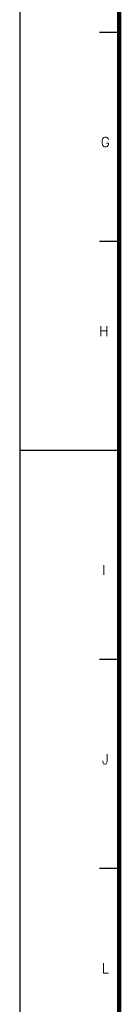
# Model space of a CAD drawing. Header units: millimetres. Extents: x 335 to 739279, y -1 to 84.
# Tile 14 of 244: x 335.33 to 337.83, y 27.61 to 52.37. Entities that reach past the tile are written whole.
import ezdxf

# ---------------------------------------------------------------- set-up
doc = ezdxf.new("R2010")
doc.units = ezdxf.units.MM
doc.header["$MEASUREMENT"] = 0
doc.layers.add('Margem', color=4, linetype='Continuous')
doc.styles.add('ROMANS', font='ROMANS')

msp = doc.modelspace()

# ---------------------------------------------------------------- linework, layer by layer
at = {"layer": 'Margem', "color": 1}
for p, q in [((335.334, 83.587), (335.334, -0.513)), ((337.834, 52.049), (337.334, 52.049)), ((337.834, 46.793), (337.334, 46.793)), ((337.834, 41.537), (335.334, 41.537)), ((337.834, 36.281), (337.334, 36.281)), ((337.834, 31.024), (337.334, 31.024))]:
    msp.add_line(p, q, dxfattribs=at)
at = {"layer": 'Margem', "lineweight": 100}
msp.add_line((337.834, 0.487), (337.834, 82.587), dxfattribs=at)

# ---------------------------------------------------------------- texts
at = {"layer": 'Margem', "color": 1, "char_height": 0.25, "attachment_point": 8, "line_spacing_factor": 0.798, "style": 'ROMANS'}
for s, insert, width in [('G', (337.484, 49.171), 1.03146), ('H', (337.443, 44.413), 0.9601), ('I', (337.443, 38.408), 0.36977), ('J', (337.484, 33.65), 0.66818), ('L', (337.484, 28.392), 0.73953)]:
    msp.add_mtext(s, dxfattribs=dict(at, insert=insert, width=width))

doc.saveas('drawing.dxf')
